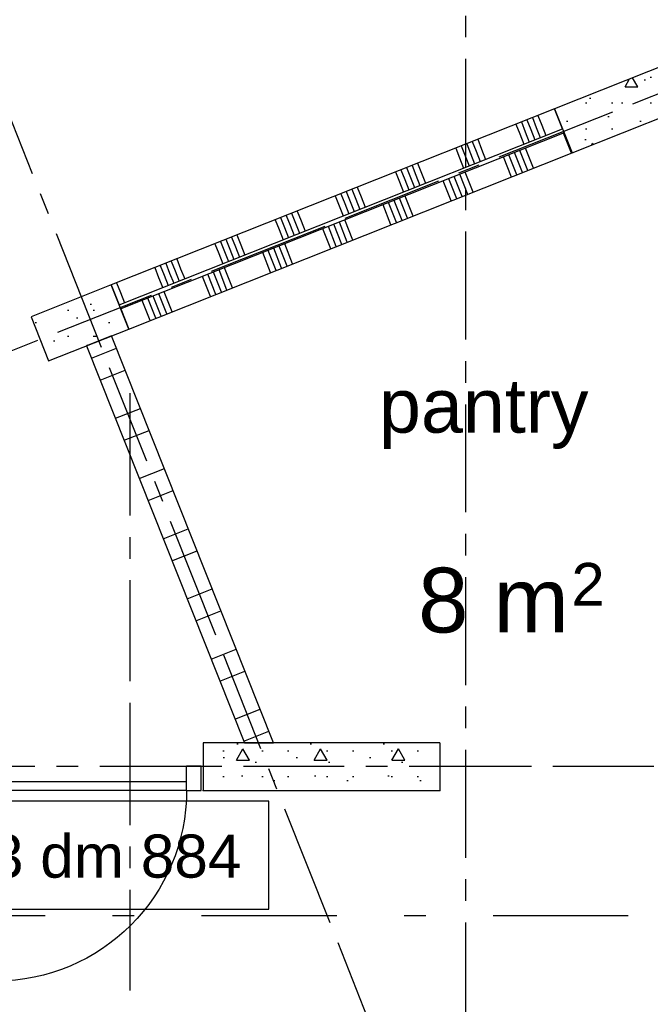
# Model space of a CAD drawing. Extents: x 856 to 5197, y -207 to 263.
# Tile 113 of 225: x 1053.09 to 1056.01, y 8.85 to 13.41. Entities that reach past the tile are written whole.
import ezdxf
from ezdxf.enums import TextEntityAlignment as Align

# ---------------------------------------------------------------- set-up
doc = ezdxf.new("R2010")
doc.units = 0
doc.header["$MEASUREMENT"] = 0
for name, pattern in [('B0302', [1.251, 0.626, -0.3125, 0, -0.3125]), ('B0304', [0.6, 0.5, -0.05, 0, -0.05]), ('B0805', [1.366667, 0.566667, -0.1, 0.033333, -0.1, 0.466667, -0.1])]:
    doc.linetypes.add(name, pattern=pattern)
for name, color, linetype in [('22 Constr Binnenwanden', 7, 'Continuous'), ('22 Niet Constr Binnenwanden', 7, 'Continuous'), ('A Lijn doorsnede', 7, 'Continuous'), ('A Stramien', 7, 'Continuous'), ('Door Markers', 7, 'Continuous'), ('T Tekst_dim 1_ 100', 7, 'Continuous'), ('Z Gebruiksopp', 7, 'Continuous')]:
    doc.layers.add(name, color=color, linetype=linetype)
doc.styles.add('GENERATED_STYLE_3', font='Arial')
doc.styles.add('GENERATED_STYLE_5', font='Arial')
doc.styles.get("Standard").update_dxf_attribs({"font": 'txt', "bigfont": 'BIGFONT.SHX'})
doc.dimstyles.new('GENERATED_STYLE__1', dxfattribs={"dimtxt": 0.18, "dimasz": 0.19, "dimexe": 0.18, "dimexo": 0, "dimgap": 0.09, "dimtad": 1, "dimdec": 0, "dimlfac": 1000, "dimzin": 0, "dimdsep": 46, "dimtxsty": 'Standard', "dimblk": 'ARROWHEAD_7', "dimblk1": 'ARROWHEAD_7', "dimblk2": 'ARROWHEAD_7', "dimcen": 0.09, "dimclrd": 7, "dimclre": 7, "dimclrt": 7, "dimadec": 1, "dimazin": 0, "dimtfac": 1, "dimtdec": 4, "dimtmove": 0, "dimatfit": 3, "dimfxl": 0, "dimtolj": 1, "dimtzin": 0, "dimarcsym": 0})
doc.dimstyles.new('GENERATED_STYLE__3', dxfattribs={"dimtxt": 0.18, "dimasz": 0.183575, "dimexe": 0.18, "dimexo": 0.04, "dimgap": 0.09, "dimtad": 1, "dimdec": 0, "dimzin": 0, "dimdsep": 46, "dimtxsty": 'Standard', "dimblk": 'ARROWHEAD_5', "dimblk1": 'ARROWHEAD_5', "dimblk2": 'ARROWHEAD_5', "dimcen": 0.09, "dimclrd": 7, "dimclre": 7, "dimclrt": 7, "dimadec": 1, "dimazin": 0, "dimtfac": 1, "dimtdec": 4, "dimtmove": 0, "dimatfit": 3, "dimfxl": 0, "dimtolj": 1, "dimtzin": 0, "dimarcsym": 0})
doc.dimstyles.new('GENERATED_STYLE__4', dxfattribs={"dimtxt": 0.18, "dimasz": 0.19, "dimexe": 0.18, "dimexo": 0.04, "dimgap": 0.09, "dimtad": 1, "dimtih": 1, "dimtoh": 1, "dimdec": 0, "dimzin": 0, "dimdsep": 46, "dimtxsty": 'Standard', "dimblk": 'ARROWHEAD_9', "dimblk1": 'ARROWHEAD_9', "dimblk2": 'ARROWHEAD_9', "dimcen": 0.09, "dimclrd": 7, "dimclre": 7, "dimclrt": 7, "dimadec": 1, "dimazin": 0, "dimtfac": 1, "dimtdec": 4, "dimtmove": 0, "dimatfit": 3, "dimfxl": 0, "dimtolj": 1, "dimtzin": 0, "dimarcsym": 0})
doc.dimstyles.new('GENERATED_STYLE__5', dxfattribs={"dimtxt": 0.25, "dimasz": 0.19, "dimexe": 0.18, "dimexo": 0, "dimgap": 0.09, "dimtad": 1, "dimdec": 0, "dimlfac": 1000, "dimzin": 0, "dimdsep": 46, "dimtxsty": 'Standard', "dimblk": 'ARROWHEAD_7', "dimblk1": 'ARROWHEAD_7', "dimblk2": 'ARROWHEAD_7', "dimcen": 0.09, "dimclrd": 7, "dimclre": 7, "dimclrt": 7, "dimadec": 1, "dimazin": 0, "dimtfac": 1, "dimtdec": 4, "dimtmove": 0, "dimatfit": 3, "dimfxl": 0, "dimtolj": 1, "dimtzin": 0, "dimarcsym": 0})
doc.dimstyles.new('GENERATED_STYLE__6', dxfattribs={"dimtxt": 0.25, "dimasz": 0.19, "dimexe": 0.18, "dimexo": 0, "dimgap": 0.09, "dimtad": 1, "dimtih": 1, "dimtoh": 1, "dimdec": 0, "dimlfac": 1000, "dimzin": 0, "dimdsep": 46, "dimtxsty": 'Standard', "dimblk": 'ARROWHEAD_7', "dimblk1": 'ARROWHEAD_7', "dimblk2": 'ARROWHEAD_7', "dimcen": 0.09, "dimclrd": 7, "dimclre": 7, "dimclrt": 7, "dimadec": 1, "dimazin": 0, "dimtfac": 1, "dimtdec": 4, "dimtmove": 0, "dimatfit": 3, "dimfxl": 0, "dimtolj": 1, "dimtzin": 0, "dimarcsym": 0})
pattern_1 = [(0, (988.21373, 0), (0, 0.6235383), [0.06, -0.3]), (0, (988.39373, 0.3118), (0, 0.6235383), [0.06, -0.3]), (60, (988.21373, 0), (-0.54, 0.311769), [0.06, -0.3]), (60, (988.57373, 0), (-0.54, 0.311769), [0.06, -0.3]), (120, (988.27373, 0), (0.54, 0.311769), [0.06, -0.3]), (120, (988.63373, 0), (0.54, 0.311769), [0.06, -0.3]), (0, (988.21373, 0.06), (0, 0.12), [0, -0.12, 0, -0.18]), (45, (988.27373, 0.06), (-0.08485282, 0.08485282), [0, -0.09, 0, -0.15])]

# ---------------------------------------------------------------- blocks, each defined once
blk = doc.blocks.new('pantry__348_3', base_point=(1055.2785, 11.1315))
at = {"linetype": 'Continuous', "lineweight": 0, "flags": 1}
for tag in ['ROOM_NUMBER', 'ROOM_PERIM', 'ROOM_WALLS_SURF', 'ROOM_DOORS_SURF', 'ROOM_WINDS_SURF', 'ROOM_BASELEV', 'ROOM_HEIGHT', 'ROOM_NET_AREA', 'ROOM_REDUCED_AREA', 'ROOM_CALC_AREA', 'ROOM_VOLUME']:
    blk.add_attdef(tag, text='', height=2, dxfattribs=at).set_placement((1055.2785, 10.5601), align=Align.BOTTOM_LEFT)
at = {"layer": 'Z Gebruiksopp', "linetype": 'Continuous', "insert": (1055.6459, 10.8898), "char_height": 0.198, "attachment_point": 1, "style": 'GENERATED_STYLE_3'}
blk.add_mtext('{2}', dxfattribs=at)
at = {"layer": 'Z Gebruiksopp'}
for tag, height, style, p in [('ROOM_NAME', 0.25, 'GENERATED_STYLE_5', (1054.7545, 11.4182)), ('ROOM_AREA', 0.3, 'GENERATED_STYLE_3', (1054.9355, 10.4777))]:
    blk.add_attdef(tag, text='', height=height, dxfattribs=dict(at, style=style)).set_placement(p, align=Align.BOTTOM_LEFT)
blk = doc.blocks.new('*X551', base_point=(988.2137, 0))
at = {"layer": '22 Niet Constr Binnenwanden', "linetype": 'Continuous'}
for p, q in [((1055.6465, 12.7881), (1055.6095, 12.8811)), ((1055.3676, 12.6774), (1055.3307, 12.7703)), ((1055.3931, 12.6875), (1055.3562, 12.7804)), ((1055.4186, 12.6976), (1055.3817, 12.7906)), ((1055.4441, 12.7078), (1055.4072, 12.8007)), ((1055.4696, 12.7179), (1055.4327, 12.8108)), ((1055.1398, 12.5869), (1055.1029, 12.6798)), ((1055.1653, 12.597), (1055.1284, 12.6899)), ((1055.1908, 12.6071), (1055.1539, 12.7001)), ((1055.0888, 12.5666), (1055.0519, 12.6596)), ((1055.1143, 12.5768), (1055.0774, 12.6697)), ((1054.912, 12.4964), (1054.8751, 12.5893)), ((1054.81, 12.4559), (1054.7731, 12.5488)), ((1054.8355, 12.466), (1054.7986, 12.5589)), ((1054.861, 12.4761), (1054.8241, 12.5691)), ((1054.8865, 12.4863), (1054.8496, 12.5792)), ((1054.5822, 12.3654), (1054.5453, 12.4583)), ((1054.6077, 12.3755), (1054.5708, 12.4684)), ((1054.6332, 12.3856), (1054.5963, 12.4786)), ((1054.5312, 12.3451), (1054.4943, 12.4381)), ((1054.5567, 12.3552), (1054.5198, 12.4482)), ((1054.3544, 12.2749), (1054.3175, 12.3678)), ((1054.2524, 12.2344), (1054.2155, 12.3273)), ((1054.2779, 12.2445), (1054.241, 12.3374)), ((1054.3034, 12.2546), (1054.2665, 12.3476)), ((1054.3289, 12.2647), (1054.292, 12.3577)), ((1053.9991, 12.1337), (1053.9622, 12.2267)), ((1054.0246, 12.1439), (1053.9877, 12.2368)), ((1054.0501, 12.154), (1054.0132, 12.2469)), ((1054.0756, 12.1641), (1054.0387, 12.2571)), ((1053.9736, 12.1236), (1053.9367, 12.2165)), ((1053.7713, 12.0432), (1053.7344, 12.1362)), ((1053.7968, 12.0534), (1053.7599, 12.1463)), ((1053.6948, 12.0129), (1053.6579, 12.1058)), ((1053.7203, 12.023), (1053.6834, 12.1159)), ((1053.7458, 12.0331), (1053.7089, 12.126))]:
    blk.add_line(p, q, dxfattribs=at)
blk = doc.blocks.new('WALL_476_3', base_point=(1055.6494, 12.7893))
at = {"layer": '22 Niet Constr Binnenwanden', "linetype": 'Continuous'}
for p, q in [((1055.6125, 12.8822), (1053.5583, 12.0662)), ((1055.6494, 12.7893), (1055.6125, 12.8822)), ((1053.5952, 11.9733), (1055.6494, 12.7893)), ((1053.5583, 12.0662), (1053.5952, 11.9733))]:
    blk.add_line(p, q, dxfattribs=at)
at = {"layer": '22 Niet Constr Binnenwanden'}
blk.add_blockref('*X551', (988.2137, 0), dxfattribs=at)
blk = doc.blocks.new('*X553', base_point=(988.2137, 0))
at = {"layer": '22 Niet Constr Binnenwanden', "linetype": 'Continuous'}
for p, q in [((1055.4649, 12.9527), (1055.483, 12.9072)), ((1055.4904, 12.9629), (1055.5085, 12.9173)), ((1055.3884, 12.9224), (1055.4065, 12.8768)), ((1055.4139, 12.9325), (1055.432, 12.887)), ((1055.4394, 12.9426), (1055.4575, 12.8971)), ((1055.483, 12.9072), (1055.5018, 12.8598)), ((1055.5085, 12.9173), (1055.5273, 12.8699)), ((1055.4065, 12.8768), (1055.4253, 12.8294)), ((1055.432, 12.887), (1055.4508, 12.8395)), ((1055.4575, 12.8971), (1055.4763, 12.8497)), ((1055.1351, 12.8217), (1055.1532, 12.7762)), ((1055.1606, 12.8319), (1055.1787, 12.7863)), ((1055.1861, 12.842), (1055.2042, 12.7965)), ((1055.2116, 12.8521), (1055.2297, 12.8066)), ((1055.1096, 12.8116), (1055.1277, 12.7661)), ((1055.1532, 12.7762), (1055.172, 12.7288)), ((1055.1787, 12.7863), (1055.1975, 12.7389)), ((1055.2042, 12.7965), (1055.223, 12.749)), ((1055.2297, 12.8066), (1055.2485, 12.7592)), ((1054.9073, 12.7312), (1054.9254, 12.6857)), ((1054.9328, 12.7414), (1054.9509, 12.6958)), ((1055.1277, 12.7661), (1055.1465, 12.7187)), ((1054.8308, 12.7008), (1054.8489, 12.6553)), ((1054.8563, 12.711), (1054.8744, 12.6655)), ((1054.8818, 12.7211), (1054.8999, 12.6756)), ((1054.9254, 12.6857), (1054.9442, 12.6383)), ((1054.9509, 12.6958), (1054.9697, 12.6484)), ((1054.8489, 12.6553), (1054.8677, 12.6079)), ((1054.8744, 12.6655), (1054.8932, 12.618)), ((1054.8999, 12.6756), (1054.9187, 12.6282)), ((1054.552, 12.5901), (1054.5701, 12.5446)), ((1054.5775, 12.6002), (1054.5956, 12.5547)), ((1054.603, 12.6103), (1054.6211, 12.5648)), ((1054.6285, 12.6205), (1054.6466, 12.575)), ((1054.654, 12.6306), (1054.672, 12.5851)), ((1054.5701, 12.5446), (1054.5889, 12.4972)), ((1054.5956, 12.5547), (1054.6144, 12.5073)), ((1054.6211, 12.5648), (1054.6399, 12.5174)), ((1054.6466, 12.575), (1054.6654, 12.5275)), ((1054.672, 12.5851), (1054.6909, 12.5377)), ((1054.3242, 12.4996), (1054.3422, 12.4541)), ((1054.3497, 12.5097), (1054.3677, 12.4642)), ((1054.3752, 12.5198), (1054.3932, 12.4743)), ((1054.2732, 12.4793), (1054.2913, 12.4338)), ((1054.2987, 12.4895), (1054.3168, 12.444)), ((1054.3422, 12.4541), (1054.3611, 12.4067)), ((1054.3677, 12.4642), (1054.3866, 12.4168)), ((1054.3932, 12.4743), (1054.4121, 12.4269)), ((1054.0964, 12.4091), (1054.1144, 12.3636)), ((1054.2913, 12.4338), (1054.3101, 12.3864)), ((1054.3168, 12.444), (1054.3356, 12.3965)), ((1053.9944, 12.3686), (1054.0125, 12.3231)), ((1054.0199, 12.3787), (1054.0379, 12.3332)), ((1054.0454, 12.3888), (1054.0634, 12.3433)), ((1054.0709, 12.399), (1054.0889, 12.3535)), ((1054.1144, 12.3636), (1054.1333, 12.3162)), ((1054.0125, 12.3231), (1054.0313, 12.2756)), ((1054.0379, 12.3332), (1054.0568, 12.2858)), ((1054.0634, 12.3433), (1054.0823, 12.2959)), ((1054.0889, 12.3535), (1054.1078, 12.306)), ((1053.7666, 12.2781), (1053.7846, 12.2326)), ((1053.7921, 12.2882), (1053.8101, 12.2427)), ((1053.8175, 12.2983), (1053.8356, 12.2528)), ((1053.7156, 12.2578), (1053.7336, 12.2123)), ((1053.7411, 12.268), (1053.7591, 12.2224)), ((1053.7591, 12.2224), (1053.778, 12.175)), ((1053.7846, 12.2326), (1053.8035, 12.1851)), ((1053.8101, 12.2427), (1053.829, 12.1953)), ((1053.8356, 12.2528), (1053.8545, 12.2054)), ((1053.5387, 12.1876), (1053.5568, 12.1421)), ((1053.7336, 12.2123), (1053.7525, 12.1649)), ((1053.5568, 12.1421), (1053.5757, 12.0947))]:
    blk.add_line(p, q, dxfattribs=at)
blk = doc.blocks.new('WALL_497_3', base_point=(1053.514, 12.1778))
at = {"layer": '22 Niet Constr Binnenwanden', "linetype": 'Continuous'}
for p, q in [((1055.5682, 12.9938), (1053.514, 12.1778)), ((1055.6051, 12.9008), (1055.5682, 12.9938)), ((1053.5509, 12.0848), (1055.6051, 12.9008)), ((1053.514, 12.1778), (1053.5509, 12.0848))]:
    blk.add_line(p, q, dxfattribs=at)
at = {"layer": '22 Niet Constr Binnenwanden'}
blk.add_blockref('*X553', (988.2137, 0), dxfattribs=at)
blk = doc.blocks.new('*X568', base_point=(988.2137, 0))
at = {"layer": '22 Niet Constr Binnenwanden', "linetype": 'Continuous'}
for p, q in [((1053.4222, 11.8385), (1053.5383, 11.8847)), ((1053.4627, 11.7366), (1053.5789, 11.7828)), ((1053.533, 11.5598), (1053.6492, 11.606)), ((1053.5736, 11.4578), (1053.6897, 11.504)), ((1053.6439, 11.281), (1053.76, 11.3272)), ((1053.6844, 11.179), (1053.8006, 11.2252)), ((1053.7547, 11.0022), (1053.8709, 11.0484)), ((1053.7953, 10.9003), (1053.9114, 10.9464)), ((1053.8656, 10.7235), (1053.9817, 10.7696)), ((1053.9061, 10.6215), (1054.0223, 10.6677)), ((1053.9764, 10.4447), (1054.0926, 10.4909)), ((1054.0169, 10.3427), (1054.1331, 10.3889)), ((1054.0872, 10.1659), (1054.2034, 10.2121)), ((1054.1278, 10.0639), (1054.2439, 10.1101))]:
    blk.add_line(p, q, dxfattribs=at)
blk = doc.blocks.new('WALL_519_3', base_point=(1054.2418, 9.9463))
at = {"layer": '22 Niet Constr Binnenwanden', "linetype": 'Continuous'}
for p, q in [((1053.5157, 11.9417), (1053.3995, 11.8956)), ((1054.2653, 10.0563), (1053.5157, 11.9417)), ((1053.3995, 11.8956), (1054.1308, 10.0563)), ((1054.1308, 10.0563), (1054.2653, 10.0563))]:
    blk.add_line(p, q, dxfattribs=at)
at = {"layer": '22 Niet Constr Binnenwanden'}
blk.add_blockref('*X568', (988.2137, 0), dxfattribs=at)
blk = doc.blocks.new('*D849', base_point=(988.2137, 0))
at = {"layer": 'T Tekst_dim 1_ 100', "linetype": 'Continuous'}
for points in [[(1065.9034, 16.8626), (1066.0396, 16.7255), (1065.9528, 16.6759)], [(1066.5506, 16.4473), (1066.3603, 16.4143), (1066.3693, 16.5139)]]:
    blk.add_hatch(color=256, dxfattribs=at).paths.add_polyline_path(points, flags=0)
for p, q in [((1065.9034, 16.8626), (1066.0396, 16.7255)), ((1065.9034, 16.8626), (1065.9528, 16.6759)), ((1066.0396, 16.7255), (1065.9528, 16.6759)), ((1066.3603, 16.4143), (1066.3693, 16.5139)), ((1066.5506, 16.4473), (1066.3693, 16.5139)), ((1066.5506, 16.4473), (1066.3603, 16.4143))]:
    blk.add_line(p, q, dxfattribs=at)
blk.add_arc((1066.5166, 17.1062), 0.6598, 217.9239, 256.6952, dxfattribs=at)
at = {"layer": 'T Tekst_dim 1_ 100', "insert": (1065.82, 16.5554), "char_height": 0.18, "attachment_point": 1, "rotation": 327.3096, "style": 'GENERATED_STYLE_3'}
blk.add_mtext('{71,3°}', dxfattribs=at)
blk = doc.blocks.new('ARROWHEAD_5')
at = {"color": 0, "linetype": 'Continuous', "lineweight": 0}
blk.add_line((0, 0), (-1, 0), dxfattribs=at)
blk.add_solid([(-1, 0.2679), (0, 0), (-1, -0.2679), (-1, 0.2679)], dxfattribs=at)
blk = doc.blocks.new('*D850', base_point=(988.2137, 0))
at = {"layer": 'T Tekst_dim 1_ 100', "linetype": 'Continuous'}
for p, q in [((1079.2492, 23.4934), (1079.1597, 23.384)), ((1079.2492, 23.4934), (1079.3587, 23.4039)), ((1079.3587, 23.4039), (1079.1597, 23.384)), ((1079.3832, 22.441), (1079.57, 22.5124)), ((1079.5123, 22.3833), (1079.57, 22.5124)), ((1079.5123, 22.3833), (1079.3832, 22.441))]:
    blk.add_line(p, q, dxfattribs=at)
blk.add_arc((1083.1706, 23.8365), 3.9363, 186.4556, 200.2094, dxfattribs=at)
at = {"layer": 'T Tekst_dim 1_ 100', "insert": (1078.586, 22.9773), "char_height": 0.18, "attachment_point": 1, "style": 'GENERATED_STYLE_3'}
blk.add_mtext('{16,7°}', dxfattribs=at)
blk = doc.blocks.new('ARROWHEAD_9')
at = {"color": 0, "linetype": 'Continuous', "lineweight": 0}
blk.add_line((0, 0), (-1, 0), dxfattribs=at)
at = {"color": 0, "linetype": 'Continuous', "lineweight": 0, "flags": 128}
blk.add_lwpolyline([(-0.525, 0.525), (0, 0), (-0.525, -0.525)], close=True, dxfattribs=at)
blk = doc.blocks.new('*D852', base_point=(988.2137, 0))
at = {"layer": 'T Tekst_dim 1_ 100', "linetype": 'Continuous'}
for p, q in [((1066.5597, 18.0997), (1066.4483, 18.1869)), ((1066.4726, 17.9883), (1066.4483, 18.1869)), ((1066.5597, 18.0997), (1066.4726, 17.9883)), ((1065.7979, 17.1722), (1065.9884, 17.233)), ((1065.9236, 17.1074), (1065.9884, 17.233)), ((1065.9236, 17.1074), (1065.7979, 17.1722))]:
    blk.add_line(p, q, dxfattribs=at)
blk.add_arc((1066.5979, 17.3752), 0.7255, 100.917, 193.7615, dxfattribs=at)
at = {"layer": 'T Tekst_dim 1_ 100', "insert": (1065.1191, 17.9539), "char_height": 0.18, "attachment_point": 1, "style": 'GENERATED_STYLE_3'}
blk.add_mtext('{108,7°}', dxfattribs=at)
blk = doc.blocks.new('CUTPLANE_2_3', base_point=(1007.4983, 9.2575))
at = {"layer": 'A Lijn doorsnede', "linetype": 'B0302'}
blk.add_line((1007.9983, 9.2575), (1096.3446, 9.2575), dxfattribs=at)
blk = doc.blocks.new('WALL_180_3', base_point=(1066.6186, 17.2651))
at = {"layer": '22 Constr Binnenwanden', "linetype": 'Continuous'}
h = blk.add_hatch(dxfattribs=at)
h.set_pattern_fill('11_Constructie_beton_0003', color=256, style=0, pattern_type=2)
h.set_pattern_definition(pattern_1)
h.paths.add_polyline_path([(1055.5682, 12.9938), (1055.6494, 12.7893), (1060.7722, 14.8243), (1060.691, 15.0288)], flags=0)
for p, q in [((1060.691, 15.0288), (1055.5682, 12.9938)), ((1055.6494, 12.7893), (1060.8652, 14.8612)), ((1055.5682, 12.9938), (1055.6494, 12.7893))]:
    blk.add_line(p, q, dxfattribs=at)
blk = doc.blocks.new('D1a bi h 11_33', base_point=(988.2137, 0))
at = {"layer": '22 Constr Binnenwanden', "linetype": 'Continuous'}
for p, q in [((987.7717, -0.001), (987.7717, 0.883)), ((987.7047, 0), (987.7047, -0.114)), ((987.7047, 0), (987.7717, 0)), ((987.7047, 0), (987.7047, -0.114)), ((987.7717, 0), (987.7717, -0.114)), ((988.6557, 0), (988.7227, 0)), ((988.6557, 0), (988.6557, -0.114)), ((988.7227, 0), (988.7227, -0.114)), ((988.7227, 0), (988.7227, -0.114)), ((987.7717, -0.001), (988.6557, -0.001)), ((987.7717, -0.04), (987.7717, -0.001)), ((988.6557, -0.04), (987.7717, -0.04)), ((988.6557, -0.001), (988.6557, -0.04)), ((987.7047, -0.114), (987.7717, -0.114)), ((988.6557, -0.114), (988.7227, -0.114))]:
    blk.add_line(p, q, dxfattribs=at)
blk.add_arc((987.7717, -0.001), 0.884, 0, 90, dxfattribs=at)
blk = doc.blocks.new('D Marker 11_55', base_point=(988.2137, 0))
at = {"layer": 'Door Markers', "linetype": 'Continuous'}
for p, q in [((989.037, 0.55), (987.3905, 0.55)), ((987.3905, 0.55), (987.3905, 0.05)), ((989.037, 0.05), (989.037, 0.55)), ((987.3905, 0.05), (989.037, 0.05))]:
    blk.add_line(p, q, dxfattribs=at)
at = {"layer": 'Door Markers', "linetype": 'Continuous', "insert": (988.8846, 0.4071), "char_height": 0.2, "attachment_point": 7, "rotation": 180, "style": 'GENERATED_STYLE_3'}
blk.add_mtext('{C3 dm 884}', dxfattribs=at)
blk = doc.blocks.new('Dorpel en latei binnen 11_6', base_point=(988.2137, 0))
at = {"layer": '22 Constr Binnenwanden', "linetype": 'Continuous'}
for p in [(987.6947, 0), (988.7327, 0)]:
    blk.add_point(p, dxfattribs=at)
blk = doc.blocks.new('Dorpel en latei binnen 11_5', base_point=(988.2137, 0))
at = {"layer": '22 Constr Binnenwanden', "linetype": 'Continuous'}
for p in [(987.6947, 0), (988.7327, 0)]:
    blk.add_point(p, dxfattribs=at)
blk = doc.blocks.new('WALL_456_3', base_point=(1062.8176, 9.9463))
at = {"layer": '22 Constr Binnenwanden', "linetype": 'Continuous'}
h = blk.add_hatch(dxfattribs=at)
h.set_pattern_fill('11_Constructie_beton_0003', color=256, style=0, pattern_type=2)
h.set_pattern_definition(pattern_1)
h.paths.add_polyline_path([(1053.9403, 10.0563), (1053.9403, 9.8363), (1055.0368, 9.8363), (1055.0368, 10.0563)], flags=0)
for p, q in [((1053.9403, 10.0563), (1053.9403, 9.8363)), ((1055.0368, 10.0563), (1053.9403, 10.0563)), ((1055.0368, 10.0563), (1055.0368, 9.8363)), ((1053.9403, 9.8363), (1055.0368, 9.8363))]:
    blk.add_line(p, q, dxfattribs=at)
at = {"layer": '22 Constr Binnenwanden', "linetype": 'Continuous', "xscale": -1, "rotation": 180}
blk.add_blockref('D1a bi h 11_33', (1053.4213, 9.8363), dxfattribs=at)
at = {"layer": '22 Constr Binnenwanden', "linetype": 'Continuous', "rotation": 180}
for name, p in [('Dorpel en latei binnen 11_5', (1053.4213, 9.8363)), ('Dorpel en latei binnen 11_6', (1055.5558, 9.8363))]:
    blk.add_blockref(name, p, dxfattribs=at)
at = {"layer": 'Door Markers', "linetype": 'Continuous', "rotation": 180}
blk.add_blockref('D Marker 11_55', (1053.4213, 9.8363), dxfattribs=at)
blk = doc.blocks.new('WALL_455_3', base_point=(1053.5546, 12.0755))
at = {"layer": '22 Constr Binnenwanden', "linetype": 'Continuous'}
h = blk.add_hatch(dxfattribs=at)
h.set_pattern_fill('11_Constructie_beton_0003', color=256, style=0, pattern_type=2)
h.set_pattern_definition(pattern_1)
h.paths.add_polyline_path([(1053.514, 12.1778), (1053.1423, 12.0301), (1053.2235, 11.8256), (1053.5952, 11.9733)], flags=0)
for p, q in [((1053.514, 12.1778), (1053.1423, 12.0301)), ((1053.5952, 11.9733), (1053.514, 12.1778)), ((1053.1423, 12.0301), (1053.2235, 11.8256)), ((1053.2235, 11.8256), (1053.5952, 11.9733))]:
    blk.add_line(p, q, dxfattribs=at)
blk = doc.blocks.new('*D1045', base_point=(988.2137, 0))
at = {"layer": 'A Stramien', "linetype": 'Continuous'}
for p, q in [((1047.1626, 27.7635), (1047.0241, 28.112)), ((1040.4484, 25.2981), (1047.1398, 27.9562)), ((1033.7571, 22.6401), (1040.4484, 25.2981))]:
    blk.add_line(p, q, dxfattribs=at)
blk.add_circle((1047.0934, 27.9378), 0.05, dxfattribs=at)
at = {"layer": 'A Stramien', "insert": (1044.457, 27.2133), "char_height": 0.25, "attachment_point": 1, "rotation": 21.665}
blk.add_mtext('{7.200}', dxfattribs=at)
blk = doc.blocks.new('ARROWHEAD_7')
at = {"color": 0, "linetype": 'Continuous', "lineweight": 0}
for p, q in [((0, -0.25), (0, 0.25)), ((0, 0), (-1, 0)), ((-0.25, 0), (0.25, 0))]:
    blk.add_line(p, q, dxfattribs=at)
blk.add_circle((0, 0), 0.25, dxfattribs=at)
blk = doc.blocks.new('*D1046', base_point=(988.2137, 0))
at = {"layer": 'A Stramien', "linetype": 'Continuous'}
for p, q in [((1053.854, 30.4216), (1053.7155, 30.7701)), ((1047.1398, 27.9562), (1053.8312, 30.6143)), ((1040.4484, 25.2981), (1047.1398, 27.9562))]:
    blk.add_line(p, q, dxfattribs=at)
at = {"layer": 'A Stramien', "insert": (1049.9445, 29.3932), "char_height": 0.25, "attachment_point": 1, "rotation": 21.665}
blk.add_mtext('{7.200}', dxfattribs=at)
blk = doc.blocks.new('*D1047', base_point=(988.2137, 0))
at = {"layer": 'A Stramien', "linetype": 'Continuous'}
for p, q in [((1053.8312, 30.6143), (1057.1769, 31.9434)), ((1047.1398, 27.9562), (1053.8312, 30.6143))]:
    blk.add_line(p, q, dxfattribs=at)
blk.add_circle((1053.7847, 30.5959), 0.05, dxfattribs=at)
at = {"layer": 'A Stramien', "insert": (1054.9631, 31.3867), "char_height": 0.25, "attachment_point": 1, "rotation": 21.665}
blk.add_mtext('{3.600}', dxfattribs=at)
blk = doc.blocks.new('*D1048', base_point=(988.2137, 0))
at = {"layer": 'A Stramien', "linetype": 'Continuous'}
for p, q in [((1063.891, 34.4087), (1063.7526, 34.7573)), ((1063.7753, 34.5645), (1063.9147, 34.6199)), ((1057.1769, 31.9434), (1063.7753, 34.5645)), ((1057.1996, 31.7507), (1057.0612, 32.0992)), ((1053.8312, 30.6143), (1057.1769, 31.9434))]:
    blk.add_line(p, q, dxfattribs=at)
for centre in [(1063.8218, 34.583), (1057.1304, 31.9249)]:
    blk.add_circle(centre, 0.05, dxfattribs=at)
at = {"layer": 'A Stramien', "insert": (1059.9816, 33.3803), "char_height": 0.25, "attachment_point": 1, "rotation": 21.665}
blk.add_mtext('{7.200}', dxfattribs=at)
blk = doc.blocks.new('*D1062', base_point=(988.2137, 0))
at = {"layer": 'A Stramien', "linetype": 'Continuous'}
for p, q in [((1046.4001, -2.1885), (1046.4001, -1.8135)), ((1053.6001, -2.1885), (1053.6001, -1.8135)), ((1043.4501, -2.001), (1046.4501, -2.001)), ((1046.4501, -2.001), (1053.6501, -2.001))]:
    blk.add_line(p, q, dxfattribs=at)
for centre in [(1046.4001, -2.001), (1053.6001, -2.001)]:
    blk.add_circle(centre, 0.05, dxfattribs=at)
at = {"layer": 'A Stramien', "insert": (1049.5871, -1.701), "char_height": 0.25, "attachment_point": 1}
blk.add_mtext('{7.200}', dxfattribs=at)
blk = doc.blocks.new('*D1063', base_point=(988.2137, 0))
at = {"layer": 'A Stramien', "linetype": 'Continuous'}
for p, q in [((1053.6001, -2.1885), (1053.6001, -1.8135)), ((1060.8001, -2.1885), (1060.8001, -1.8135)), ((1046.4501, -2.001), (1053.6501, -2.001)), ((1053.6501, -2.001), (1060.8501, -2.001))]:
    blk.add_line(p, q, dxfattribs=at)
for centre in [(1053.6001, -2.001), (1060.8001, -2.001)]:
    blk.add_circle(centre, 0.05, dxfattribs=at)
at = {"layer": 'A Stramien', "insert": (1056.7871, -1.701), "char_height": 0.25, "attachment_point": 1}
blk.add_mtext('{7.200}', dxfattribs=at)
blk = doc.blocks.new('*D1064', base_point=(988.2137, 0))
at = {"layer": 'A Stramien', "linetype": 'Continuous'}
for p, q in [((1060.8001, -2.1885), (1060.8001, -1.8135)), ((1068.0001, -2.1885), (1068.0001, -1.8135)), ((1053.6501, -2.001), (1060.8501, -2.001)), ((1060.8501, -2.001), (1067.9501, -2.001)), ((1067.9501, -2.001), (1068.1001, -2.001))]:
    blk.add_line(p, q, dxfattribs=at)
for centre in [(1060.8001, -2.001), (1068.0001, -2.001)]:
    blk.add_circle(centre, 0.05, dxfattribs=at)
at = {"layer": 'A Stramien', "insert": (1063.9871, -1.701), "char_height": 0.25, "attachment_point": 1}
blk.add_mtext('{7.200}', dxfattribs=at)
blk = doc.blocks.new('*D1101', base_point=(988.2137, 0))
at = {"layer": 'T Tekst_dim 1_ 100', "linetype": 'Continuous'}
for p, q in [((1051.8136, 25.5331), (1053.1519, 26.0647)), ((1051.8363, 25.3404), (1051.6979, 25.6889)), ((1050.4753, 25.0014), (1051.8136, 25.5331))]:
    blk.add_line(p, q, dxfattribs=at)
blk.add_circle((1051.7671, 25.5146), 0.05, dxfattribs=at)
at = {"layer": 'T Tekst_dim 1_ 100', "insert": (1052.0695, 25.8671), "char_height": 0.18, "attachment_point": 1, "rotation": 21.6653, "style": 'GENERATED_STYLE_3'}
blk.add_mtext('{1.440}', dxfattribs=at)
blk = doc.blocks.new('*D1102', base_point=(988.2137, 0))
at = {"layer": 'T Tekst_dim 1_ 100', "linetype": 'Continuous'}
for p, q in [((1053.1519, 26.0647), (1054.4901, 26.5963)), ((1053.1746, 25.872), (1053.0362, 26.2205)), ((1051.8136, 25.5331), (1053.1519, 26.0647))]:
    blk.add_line(p, q, dxfattribs=at)
blk.add_circle((1053.1054, 26.0462), 0.05, dxfattribs=at)
at = {"layer": 'T Tekst_dim 1_ 100', "insert": (1053.4077, 26.3988), "char_height": 0.18, "attachment_point": 1, "rotation": 21.6653, "style": 'GENERATED_STYLE_3'}
blk.add_mtext('{1.440}', dxfattribs=at)
blk = doc.blocks.new('*D1103', base_point=(988.2137, 0))
at = {"layer": 'T Tekst_dim 1_ 100', "linetype": 'Continuous'}
for p, q in [((1054.4901, 26.5963), (1055.5053, 26.9996)), ((1054.5129, 26.4036), (1054.3744, 26.7521)), ((1053.1519, 26.0647), (1054.4901, 26.5963))]:
    blk.add_line(p, q, dxfattribs=at)
blk.add_circle((1054.4437, 26.5779), 0.05, dxfattribs=at)
at = {"layer": 'T Tekst_dim 1_ 100', "insert": (1054.5845, 26.8662), "char_height": 0.18, "attachment_point": 1, "rotation": 21.6653, "style": 'GENERATED_STYLE_3'}
blk.add_mtext('{1.092}', dxfattribs=at)
blk = doc.blocks.new('*D1104', base_point=(988.2137, 0))
at = {"layer": 'T Tekst_dim 1_ 100', "linetype": 'Continuous'}
for p, q in [((1055.5281, 26.8069), (1055.3896, 27.1554)), ((1054.4901, 26.5963), (1055.5053, 26.9996))]:
    blk.add_line(p, q, dxfattribs=at)
blk = doc.blocks.new('CUTPLANE_5_3', base_point=(1069.546, 39.6245))
at = {"layer": 'A Lijn doorsnede', "linetype": 'B0304'}
blk.add_line((1055.155, 39.6245), (1055.155, -1.9973), dxfattribs=at)

msp = doc.modelspace()

# ---------------------------------------------------------------- linework, layer by layer
at = {"layer": 'A Stramien', "linetype": 'B0805', "flags": 128}
for points in [[(1097.1304, 29.3819), (1014.9929, -3.2464)], [(1059.29, -2.7656), (1046.8627, 28.5184)], [(1053.6001, 11.676), (1053.6001, -2.7637)], [(1098.4604, 9.9463), (1007.0252, 9.9463)]]:
    msp.add_lwpolyline(points, dxfattribs=at)

# ---------------------------------------------------------------- block references
at = {"layer": '22 Constr Binnenwanden'}
for name, p in [('WALL_180_3', (1066.6186, 17.2651)), ('WALL_455_3', (1053.5546, 12.0755)), ('WALL_456_3', (1062.8176, 9.9463))]:
    msp.add_blockref(name, p, dxfattribs=at)
at = {"layer": '22 Niet Constr Binnenwanden'}
for name, p in [('WALL_497_3', (1053.514, 12.1778)), ('WALL_476_3', (1055.6494, 12.7893)), ('WALL_519_3', (1054.2418, 9.9463))]:
    msp.add_blockref(name, p, dxfattribs=at)
at = {"layer": 'A Lijn doorsnede'}
for name, p in [('CUTPLANE_5_3', (1069.546, 39.6245)), ('CUTPLANE_2_3', (1007.4983, 9.2575))]:
    msp.add_blockref(name, p, dxfattribs=at)
at = {"layer": 'Z Gebruiksopp', "linetype": 'Continuous'}
ref = msp.add_blockref('pantry__348_3', (1055.2785, 11.1315), dxfattribs=at)
ref.add_attrib('ROOM_NAME', 'pantry', dxfattribs={"color": 7, "linetype": 'Continuous', "height": 0.25, "style": 'GENERATED_STYLE_5'}).set_placement((1054.7545, 11.4182), align=Align.BOTTOM_LEFT)
ref.add_attrib('ROOM_AREA', '8 m', dxfattribs={"color": 7, "linetype": 'Continuous', "height": 0.3, "style": 'GENERATED_STYLE_3'}).set_placement((1054.9355, 10.4777), align=Align.BOTTOM_LEFT)

# ---------------------------------------------------------------- dimensions: what is measured, and where the dimension line sits
at = {"layer": 'A Stramien', "linetype": 'Continuous'}
for p1, p2, picture, middle in [((1070.9109, -2.7656), (1078.6582, -2.7656), '*D1048', (1060.4685, 33.4392)), ((1067.0373, -2.7656), (1070.9109, -2.7656), '*D1047', (1055.45, 31.4457)), ((1059.29, -2.7656), (1067.0373, -2.7656), '*D1046', (1050.4315, 29.4521)), ((1051.5427, -2.7656), (1059.29, -2.7656), '*D1045', (1044.9439, 27.2722))]:
    dim = msp.add_linear_dim(base=(1020.3278, 17.3054), p1=p1, p2=p2, angle=21.665, dimstyle='GENERATED_STYLE__5', dxfattribs=at)
    dim.commit()
    dim.dimension.update_dxf_attribs({"geometry": picture, "text_midpoint": middle})
for p1, p2, picture, middle in [((1046.4001, 26.8011), (1053.6001, 11.676), '*D1062', (1050.0614, -1.826)), ((1053.6001, 11.676), (1060.8001, 11.676), '*D1063', (1057.2614, -1.826)), ((1060.8001, 11.676), (1068.0001, 11.676), '*D1064', (1064.4614, -1.826))]:
    dim = msp.add_linear_dim(base=(1012.9421, -2.001), p1=p1, p2=p2, dimstyle='GENERATED_STYLE__6', dxfattribs=at)
    dim.commit()
    dim.dimension.update_dxf_attribs({"geometry": picture, "text_midpoint": middle})
at = {"layer": 'T Tekst_dim 1_ 100', "linetype": 'Continuous'}
for base, p1, p2, angle, picture, middle in [((1015.1170072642, 10.9554969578), (1055.6543717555, 26.4889059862), (1055.6543717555, 26.4889059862), 21.6652552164, '*D1104', (1055.3725754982, 27.0824404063)), ((1015.117, 10.9555), (1054.5654, 26.2715), (1055.6544, 26.4889), 21.6653, '*D1103', (1054.935, 26.9086)), ((1015.117, 10.9555), (1053.2271, 25.7399), (1054.5654, 26.2715), 21.6653, '*D1102', (1053.7583, 26.4412)), ((1015.117, 10.9555), (1051.8888, 25.2083), (1053.2271, 25.7399), 21.6653, '*D1101', (1052.42, 25.9096))]:
    dim = msp.add_linear_dim(base=base, p1=p1, p2=p2, angle=angle, dimstyle='GENERATED_STYLE__1', dxfattribs=at)
    dim.commit()
    dim.dimension.update_dxf_attribs({"geometry": picture, "text_midpoint": middle})
for base, center, p1, p2, picture, middle in [((1079.3404, 22.9288), (1083.1706, 23.8365), (1072.8938, 22.9374), (1014.9929, -3.2464), '*D850', (1078.9037, 22.8873)), ((1065.9871, 17.7667), (1066.5979, 17.3752), (1055.5682, 12.9938), (1066.4214, 20.7281), '*D852', (1065.5126, 17.8639))]:
    dim = msp.add_angular_dim_3p(base=base, center=center, p1=p1, p2=p2, dimstyle='GENERATED_STYLE__4', dxfattribs=at)
    dim.commit()
    dim.dimension.update_dxf_attribs({"geometry": picture, "text_midpoint": middle, "dimtype": 165})
dim = msp.add_angular_dim_3p(base=(1066.1603, 16.5509), center=(1066.5166, 17.1062), p1=(1066.8802, 10.06), p2=(1055.6494, 12.7893), dimstyle='GENERATED_STYLE__3', dxfattribs=at)
dim.commit()
dim.dimension.update_dxf_attribs({"geometry": '*D849', "text_midpoint": (1066.0387, 16.3081), "dimtype": 165, "text_rotation": 327.3096})

doc.saveas('drawing.dxf')
